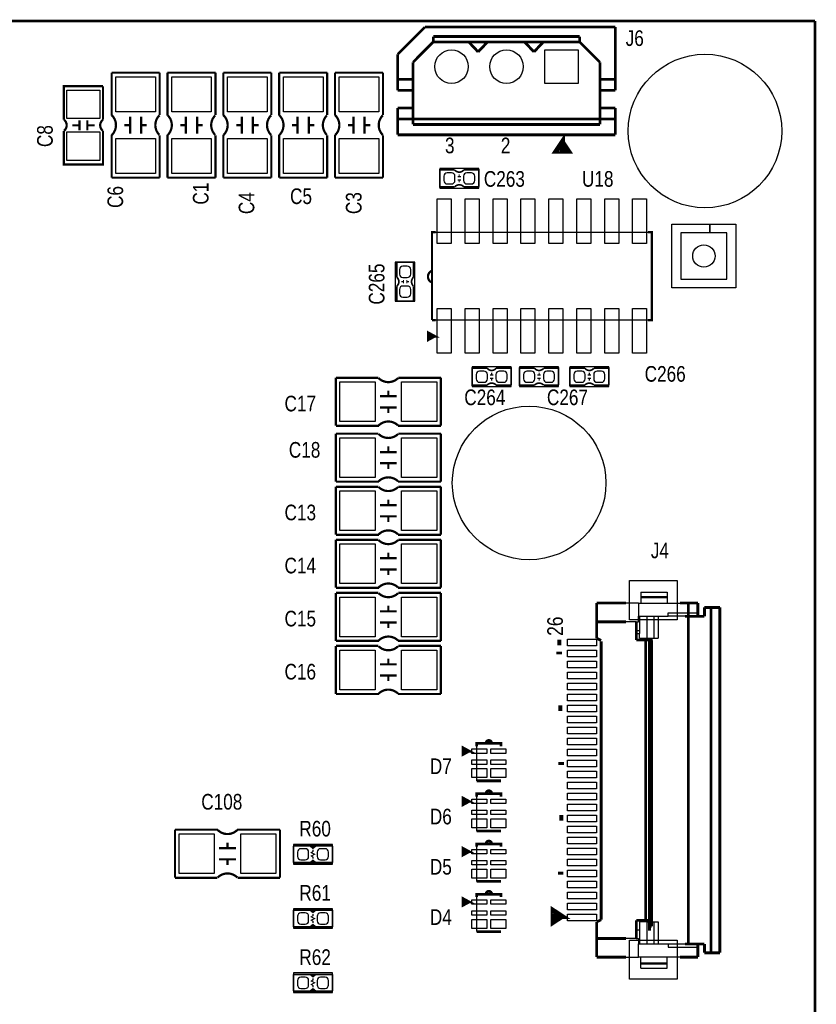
# Model space of a CAD drawing. Extents: x 0 to 180, y 0 to 69.
# Tile 7 of 8: x 61 to 97, y 24 to 69. Entities that reach past the tile are written whole.
import ezdxf
from ezdxf.enums import TextEntityAlignment as Align

# ---------------------------------------------------------------- set-up
doc = ezdxf.new("R2010")
doc.units = 0
for name, color, linetype in [('BG_OUTLINE', 254, 'CONTINUOUS'), ('PG_SILKSCREEN_TOP', 92, 'CONTINUOUS'), ('PIN_TOP', 150, 'CONTINUOUS'), ('RD_SILKSCREEN_TOP', 20, 'CONTINUOUS')]:
    doc.layers.add(name, color=color, linetype=linetype)

msp = doc.modelspace()

# ---------------------------------------------------------------- linework, layer by layer
at = {"layer": 'BG_OUTLINE', "const_width": 0.127}
for points in [[(96.999806, 69.000116), (0, 69.000116)], [(96.999806, 0), (96.999806, 69.000116)]]:
    msp.add_lwpolyline(points, dxfattribs=at)
at = {"layer": 'PG_SILKSCREEN_TOP'}
for points, const_width in [([(79.261208, 68.729098), (78.020926, 67.48907)], 0.127), ([(79.261208, 68.729098), (85.421216, 68.729098)], 0.127), ([(81.761076, 68.729098), (87.921084, 68.729098)], 0.127), ([(87.921084, 65.848992), (87.921084, 68.729098)], 0.127), ([(78.721204, 67.12839), (79.6417, 68.04914)], 0.127), ([(79.6417, 68.299076), (83.800188, 68.299076)], 0.127), ([(79.6417, 68.04914), (79.6417, 68.299076)], 0.127), ([(79.6417, 68.04914), (83.800188, 68.04914)], 0.127), ([(81.681066, 67.599052), (81.256124, 68.04914)], 0.127), ([(82.106008, 68.04914), (81.681066, 67.599052)], 0.127), ([(82.141822, 68.299076), (86.30031, 68.299076)], 0.127), ([(82.141822, 68.04914), (86.30031, 68.04914)], 0.127), ([(84.221066, 67.599052), (83.796124, 68.04914)], 0.127), ([(84.646008, 68.04914), (84.221066, 67.599052)], 0.127), ([(86.30031, 68.299076), (86.30031, 68.04914)], 0.127), ([(86.30031, 68.04914), (87.22106, 67.12839)], 0.127), ([(78.020926, 65.848992), (78.020926, 67.48907)], 0.127), ([(78.721204, 64.299084), (78.721204, 67.12839)], 0.127), ([(87.22106, 67.12839), (87.22106, 64.299084)], 0.127), ([(65.0113, 66.655696), (65.0113, 64.699896)], 0.1016), ([(65.0113, 66.655696), (67.1957, 66.655696)], 0.1016), ([(67.1957, 64.725296), (67.1957, 66.655696)], 0.1016), ([(67.5513, 66.655696), (67.5513, 64.699896)], 0.1016), ([(67.5513, 66.655696), (69.7357, 66.655696)], 0.1016), ([(69.7357, 64.725296), (69.7357, 66.655696)], 0.1016), ([(70.0913, 66.655696), (70.0913, 64.699896)], 0.1016), ([(70.0913, 66.655696), (72.2757, 66.655696)], 0.1016), ([(72.2757, 64.725296), (72.2757, 66.655696)], 0.1016), ([(72.6313, 66.655696), (72.6313, 64.699896)], 0.1016), ([(72.6313, 66.655696), (74.8157, 66.655696)], 0.1016), ([(74.8157, 64.725296), (74.8157, 66.655696)], 0.1016), ([(75.1713, 66.655696), (75.1713, 64.699896)], 0.1016), ([(75.1713, 66.655696), (77.3557, 66.655696)], 0.1016), ([(77.3557, 64.725296), (77.3557, 66.655696)], 0.1016), ([(78.020926, 66.348864), (78.721204, 66.348864)], 0.127), ([(87.22106, 66.348864), (87.921084, 66.348864)], 0.127), ([(64.6176, 66.04), (62.8396, 66.04), (62.8396, 64.516)], 0.1016), ([(64.6176, 64.516), (64.6176, 66.04)], 0.1016), ([(78.020926, 65.848992), (78.721204, 65.848992)], 0.127), ([(87.921084, 65.848992), (87.22106, 65.848992)], 0.127), ([(78.721204, 65.049146), (78.020926, 65.049146)], 0.127), ([(78.020926, 65.049146), (78.020926, 63.829184)], 0.127), ([(87.22106, 65.049146), (87.921084, 65.049146)], 0.127), ([(87.921084, 63.829184), (87.921084, 65.049146)], 0.127), ([(63.5508, 64.0334), (63.5508, 64.4906)], 0.1016), ([(63.9064, 64.0334), (63.9064, 64.4906)], 0.1016), ([(65.8495, 63.887096), (65.8495, 64.649096)], 0.1016), ([(66.3575, 63.887096), (66.3575, 64.649096)], 0.1016), ([(68.3895, 63.887096), (68.3895, 64.649096)], 0.1016), ([(68.8975, 63.887096), (68.8975, 64.649096)], 0.1016), ([(70.9295, 63.887096), (70.9295, 64.649096)], 0.1016), ([(71.4375, 63.887096), (71.4375, 64.649096)], 0.1016), ([(73.4695, 63.887096), (73.4695, 64.649096)], 0.1016), ([(73.9775, 63.887096), (73.9775, 64.649096)], 0.1016), ([(76.0095, 63.887096), (76.0095, 64.649096)], 0.1016), ([(76.5175, 63.887096), (76.5175, 64.649096)], 0.1016), ([(85.421216, 64.54902), (78.020926, 64.54902)], 0.127), ([(87.921084, 64.54902), (80.521048, 64.54902)], 0.127), ([(63.5508, 64.262), (63.2206, 64.262)], 0.1016), ([(63.9064, 64.262), (64.2366, 64.262)], 0.1016), ([(65.5955, 64.268096), (65.8495, 64.268096)], 0.1016), ([(66.3575, 64.268096), (66.6115, 64.268096)], 0.1016), ([(68.1355, 64.268096), (68.3895, 64.268096)], 0.1016), ([(68.8975, 64.268096), (69.1515, 64.268096)], 0.1016), ([(70.6755, 64.268096), (70.9295, 64.268096)], 0.1016), ([(71.4375, 64.268096), (71.6915, 64.268096)], 0.1016), ([(73.2155, 64.268096), (73.4695, 64.268096)], 0.1016), ([(73.9775, 64.268096), (74.2315, 64.268096)], 0.1016), ([(75.7555, 64.268096), (76.0095, 64.268096)], 0.1016), ([(76.5175, 64.268096), (76.7715, 64.268096)], 0.1016), ([(84.721192, 64.299084), (78.721204, 64.299084)], 0.127), ([(87.22106, 64.299084), (81.221072, 64.299084)], 0.127), ([(65.0113, 63.836296), (65.0113, 61.880496)], 0.1016), ([(67.1957, 61.880496), (67.1957, 63.810896)], 0.1016), ([(67.5513, 63.836296), (67.5513, 61.880496)], 0.1016), ([(69.7357, 61.880496), (69.7357, 63.810896)], 0.1016), ([(70.0913, 63.836296), (70.0913, 61.880496)], 0.1016), ([(72.2757, 61.880496), (72.2757, 63.810896)], 0.1016), ([(72.6313, 63.836296), (72.6313, 61.880496)], 0.1016), ([(74.8157, 61.880496), (74.8157, 63.810896)], 0.1016), ([(75.1713, 63.836296), (75.1713, 61.880496)], 0.1016), ([(77.3557, 61.880496), (77.3557, 63.810896)], 0.1016), ([(85.421216, 63.829184), (78.020926, 63.829184)], 0.127), ([(87.921084, 63.829184), (80.521048, 63.829184)], 0.127), ([(85.5091, 63.484252), (85.7631, 63.103252), (85.2551, 63.103252), (85.5091, 63.484252), (85.5091, 63.103252)], 0.254), ([(80.6196, 61.468), (79.9338, 61.468), (79.9338, 62.23), (80.6196, 62.23)], 0.0762), ([(81.7118, 61.468), (81.7118, 62.23), (81.026, 62.23)], 0.0762), ([(65.0113, 61.880496), (67.1957, 61.880496)], 0.1016), ([(67.5513, 61.880496), (69.7357, 61.880496)], 0.1016), ([(70.0913, 61.880496), (72.2757, 61.880496)], 0.1016), ([(72.6313, 61.880496), (74.8157, 61.880496)], 0.1016), ([(75.1713, 61.880496), (77.3557, 61.880496)], 0.1016), ([(80.7466, 61.9252), (80.899, 61.9252)], 0.0508), ([(80.7466, 61.7728), (80.899, 61.7728)], 0.0508), ([(80.8228, 62.0268), (80.8228, 61.9252)], 0.0508), ([(80.8228, 61.7728), (80.8228, 61.6712)], 0.0508), ([(81.7118, 61.468), (81.026, 61.468)], 0.0762), ([(79.756, 59.403996), (79.58201, 59.403996), (79.58201, 55.404004)], 0.1016), ([(89.408, 59.403996), (89.58199, 59.403996), (89.58199, 55.404004), (89.408, 55.404004)], 0.1016), ([(78.74, 58.039), (77.978, 58.039), (77.978, 57.3532)], 0.0762), ([(78.74, 58.039), (78.74, 57.3532)], 0.0762), ([(78.74, 56.9468), (78.74, 56.261), (77.978, 56.261), (77.978, 56.9468)], 0.0762), ([(78.1812, 57.15), (78.2828, 57.15)], 0.0508), ([(78.2828, 57.0738), (78.2828, 57.2262)], 0.0508), ([(78.4352, 57.0738), (78.4352, 57.2262)], 0.0508), ([(78.4352, 57.15), (78.5368, 57.15)], 0.0508), ([(79.58201, 55.404004), (79.756, 55.404004)], 0.1016), ([(79.70012, 54.668674), (79.42072, 54.516274), (79.42072, 54.821074), (79.70012, 54.668674), (79.44612, 54.668674)], 0.127), ([(75.2094, 50.5968), (75.2094, 52.7812)], 0.1016), ([(77.1398, 52.7812), (75.2094, 52.7812)], 0.1016), ([(79.9846, 52.7812), (78.0542, 52.7812)], 0.1016), ([(79.9846, 50.5968), (79.9846, 52.7812)], 0.1016), ([(82.0928, 52.451), (81.407, 52.451), (81.407, 53.213), (82.0928, 53.213)], 0.0762), ([(82.2198, 52.9082), (82.3722, 52.9082)], 0.0508), ([(82.296, 53.0098), (82.296, 52.9082)], 0.0508), ([(83.185, 52.451), (83.185, 53.213), (82.4992, 53.213)], 0.0762), ([(84.2518, 52.451), (83.566, 52.451), (83.566, 53.213), (84.2518, 53.213)], 0.0762), ([(84.3788, 52.9082), (84.5312, 52.9082)], 0.0508), ([(84.455, 53.0098), (84.455, 52.9082)], 0.0508), ([(85.344, 52.451), (85.344, 53.213), (84.6582, 53.213)], 0.0762), ([(86.5378, 52.451), (85.852, 52.451), (85.852, 53.213), (86.5378, 53.213)], 0.0762), ([(86.6648, 52.9082), (86.8172, 52.9082)], 0.0508), ([(86.741, 53.0098), (86.741, 52.9082)], 0.0508), ([(87.63, 52.451), (87.63, 53.213), (86.9442, 53.213)], 0.0762), ([(82.2198, 52.7558), (82.3722, 52.7558)], 0.0508), ([(82.296, 52.7558), (82.296, 52.6542)], 0.0508), ([(83.185, 52.451), (82.4992, 52.451)], 0.0762), ([(84.3788, 52.7558), (84.5312, 52.7558)], 0.0508), ([(84.455, 52.7558), (84.455, 52.6542)], 0.0508), ([(85.344, 52.451), (84.6582, 52.451)], 0.0762), ([(86.6648, 52.7558), (86.8172, 52.7558)], 0.0508), ([(86.741, 52.7558), (86.741, 52.6542)], 0.0508), ([(87.63, 52.451), (86.9442, 52.451)], 0.0762), ([(77.978, 51.943), (77.216, 51.943)], 0.1016), ([(77.597, 51.943), (77.597, 52.197)], 0.1016), ([(77.978, 51.435), (77.216, 51.435)], 0.1016), ([(77.597, 51.181), (77.597, 51.435)], 0.1016), ([(75.2094, 50.5968), (77.1652, 50.5968)], 0.1016), ([(78.0288, 50.5968), (79.9846, 50.5968)], 0.1016), ([(75.2094, 48.0568), (75.2094, 50.2412)], 0.1016), ([(77.1398, 50.2412), (75.2094, 50.2412)], 0.1016), ([(79.9846, 50.2412), (78.0542, 50.2412)], 0.1016), ([(79.9846, 48.0568), (79.9846, 50.2412)], 0.1016), ([(77.597, 49.403), (77.597, 49.657)], 0.1016), ([(77.978, 49.403), (77.216, 49.403)], 0.1016), ([(77.978, 48.895), (77.216, 48.895)], 0.1016), ([(77.597, 48.641), (77.597, 48.895)], 0.1016), ([(75.2094, 48.0568), (77.1652, 48.0568)], 0.1016), ([(78.0288, 48.0568), (79.9846, 48.0568)], 0.1016), ([(75.2094, 45.6438), (75.2094, 47.8282)], 0.1016), ([(77.1398, 47.8282), (75.2094, 47.8282)], 0.1016), ([(79.9846, 47.8282), (78.0542, 47.8282)], 0.1016), ([(79.9846, 45.6438), (79.9846, 47.8282)], 0.1016), ([(77.978, 46.99), (77.216, 46.99)], 0.1016), ([(77.597, 46.99), (77.597, 47.244)], 0.1016), ([(77.978, 46.482), (77.216, 46.482)], 0.1016), ([(77.597, 46.228), (77.597, 46.482)], 0.1016), ([(75.2094, 45.6438), (77.1652, 45.6438)], 0.1016), ([(78.0288, 45.6438), (79.9846, 45.6438)], 0.1016), ([(75.2094, 43.2308), (75.2094, 45.4152)], 0.1016), ([(77.1398, 45.4152), (75.2094, 45.4152)], 0.1016), ([(79.9846, 45.4152), (78.0542, 45.4152)], 0.1016), ([(79.9846, 43.2308), (79.9846, 45.4152)], 0.1016), ([(77.597, 44.577), (77.597, 44.831)], 0.1016), ([(77.978, 44.577), (77.216, 44.577)], 0.1016), ([(77.978, 44.069), (77.216, 44.069)], 0.1016), ([(77.597, 43.815), (77.597, 44.069)], 0.1016), ([(75.2094, 43.2308), (77.1652, 43.2308)], 0.1016), ([(75.2094, 40.8178), (75.2094, 43.0022)], 0.1016), ([(77.1398, 43.0022), (75.2094, 43.0022)], 0.1016), ([(78.0288, 43.2308), (79.9846, 43.2308)], 0.1016), ([(79.9846, 43.0022), (78.0542, 43.0022)], 0.1016), ([(79.9846, 40.8178), (79.9846, 43.0022)], 0.1016), ([(87.076788, 41.686988), (87.076788, 42.536872)], 0.127), ([(88.409018, 42.536872), (87.076788, 42.536872)], 0.127), ([(90.858086, 42.536872), (91.246706, 42.536872)], 0.127), ([(90.858086, 42.536872), (91.676728, 42.536872)], 0.127), ([(91.246706, 42.536872), (91.246706, 27.036776)], 0.127), ([(91.676728, 42.086784), (91.676728, 42.536872)], 0.127), ([(77.978, 42.164), (77.216, 42.164)], 0.1016), ([(77.597, 42.164), (77.597, 42.418)], 0.1016), ([(91.676728, 42.086784), (91.676728, 41.937178)], 0.127), ([(91.976702, 42.336974), (92.27693, 42.336974)], 0.127), ([(91.976702, 41.937178), (91.976702, 42.336974)], 0.127), ([(92.27693, 42.336974), (92.27693, 26.636472)], 0.127), ([(92.27693, 42.336974), (92.676726, 42.336974)], 0.127), ([(92.676726, 42.336974), (92.676726, 26.636472)], 0.127), ([(77.978, 41.656), (77.216, 41.656)], 0.1016), ([(77.597, 41.402), (77.597, 41.656)], 0.1016), ([(87.076788, 40.93718), (87.076788, 41.686988)], 0.127), ([(87.076788, 41.686988), (88.409018, 41.686988)], 0.127), ([(88.876886, 41.686988), (88.876886, 40.861996)], 0.127), ([(91.246706, 41.937178), (91.091004, 41.937178)], 0.127), ([(91.246706, 41.937178), (91.976702, 41.937178)], 0.127), ([(75.2094, 40.8178), (77.1652, 40.8178)], 0.1016), ([(78.0288, 40.8178), (79.9846, 40.8178)], 0.1016), ([(85.276944, 40.74795), (85.466936, 40.74795)], 0.249936), ([(87.076788, 40.93718), (87.27186, 40.83685)], 0.127), ([(87.27186, 40.83685), (87.276686, 40.83685)], 0.127), ([(87.276686, 40.800274), (87.276686, 28.13939)], 0.127), ([(89.303606, 40.861996), (88.876886, 40.861996)], 0.127), ([(89.303606, 28.11145), (89.298018, 40.861996)], 0.127), ([(89.303606, 40.861996), (89.476834, 40.861996)], 0.127), ([(89.476834, 40.83685), (89.476834, 40.861996)], 0.127), ([(89.476834, 40.83685), (89.549986, 40.83685)], 0.127), ([(89.476834, 40.834056), (89.476834, 40.83685)], 0.127), ([(89.476834, 40.639492), (89.476834, 40.834056)], 0.127), ([(89.549986, 40.83685), (89.57691, 40.83685)], 0.127), ([(89.549986, 40.83685), (89.549986, 40.636444)], 0.127), ([(89.57691, 40.83685), (89.57691, 40.636444)], 0.127), ([(75.2094, 38.4048), (75.2094, 40.5892)], 0.1016), ([(77.1398, 40.5892), (75.2094, 40.5892)], 0.1016), ([(79.9846, 40.5892), (78.0542, 40.5892)], 0.1016), ([(79.9846, 38.4048), (79.9846, 40.5892)], 0.1016), ([(85.488526, 40.264588), (85.238336, 40.264588)], 0.130048), ([(89.476834, 40.334184), (89.476834, 40.639492)], 0.127), ([(89.476834, 40.636444), (89.549986, 40.636444)], 0.127), ([(89.476834, 40.336978), (89.549986, 40.336978)], 0.127), ([(89.476834, 40.139366), (89.476834, 40.334184)], 0.127), ([(89.549986, 40.636444), (89.57691, 40.636444)], 0.127), ([(89.549986, 40.336978), (89.57691, 40.336978)], 0.127), ([(89.549986, 40.13708), (89.549986, 40.336978)], 0.127), ([(89.57691, 40.636444), (89.57691, 40.336978)], 0.127), ([(89.57691, 40.336978), (89.57691, 40.13708)], 0.127), ([(77.597, 39.751), (77.597, 40.005)], 0.1016), ([(89.476834, 39.834058), (89.476834, 40.139366)], 0.127), ([(89.476834, 40.13708), (89.549986, 40.13708)], 0.127), ([(89.549986, 39.836852), (89.476834, 39.836852)], 0.127), ([(89.476834, 39.639494), (89.476834, 39.834058)], 0.127), ([(89.57691, 40.13708), (89.549986, 40.13708)], 0.127), ([(89.549986, 39.836852), (89.57691, 39.836852)], 0.127), ([(89.549986, 39.636446), (89.549986, 39.836852)], 0.127), ([(89.57691, 40.13708), (89.57691, 39.836852)], 0.127), ([(89.57691, 39.836852), (89.57691, 39.636446)], 0.127), ([(77.978, 39.751), (77.216, 39.751)], 0.1016), ([(89.476834, 39.334186), (89.476834, 39.639494)], 0.127), ([(89.549986, 39.636446), (89.476834, 39.636446)], 0.127), ([(89.549986, 39.33698), (89.476834, 39.33698)], 0.127), ([(89.476834, 39.139368), (89.476834, 39.334186)], 0.127), ([(89.57691, 39.636446), (89.549986, 39.636446)], 0.127), ([(89.549986, 39.33698), (89.57691, 39.33698)], 0.127), ([(89.549986, 39.137082), (89.549986, 39.33698)], 0.127), ([(89.57691, 39.636446), (89.57691, 39.33698)], 0.127), ([(89.57691, 39.33698), (89.57691, 39.137082)], 0.127), ([(77.978, 39.243), (77.216, 39.243)], 0.1016), ([(77.597, 38.989), (77.597, 39.243)], 0.1016), ([(89.476834, 38.834568), (89.476834, 39.139368)], 0.127), ([(89.476834, 39.137082), (89.549986, 39.137082)], 0.127), ([(89.57691, 39.137082), (89.549986, 39.137082)], 0.127), ([(89.57691, 39.137082), (89.57691, 38.836854)], 0.127), ([(89.549986, 38.836854), (89.476834, 38.836854)], 0.127), ([(89.476834, 38.639496), (89.476834, 38.834568)], 0.127), ([(89.476834, 38.334188), (89.476834, 38.639496)], 0.127), ([(89.476834, 38.636448), (89.549986, 38.636448)], 0.127), ([(89.549986, 38.836854), (89.57691, 38.836854)], 0.127), ([(89.549986, 38.636448), (89.549986, 38.836854)], 0.127), ([(89.57691, 38.636448), (89.549986, 38.636448)], 0.127), ([(89.57691, 38.836854), (89.57691, 38.636448)], 0.127), ([(89.57691, 38.636448), (89.57691, 38.336982)], 0.127), ([(75.2094, 38.4048), (77.1652, 38.4048)], 0.1016), ([(78.0288, 38.4048), (79.9846, 38.4048)], 0.1016), ([(89.549986, 38.336982), (89.476834, 38.336982)], 0.127), ([(89.476834, 38.13937), (89.476834, 38.334188)], 0.127), ([(89.476834, 37.83457), (89.476834, 38.13937)], 0.127), ([(89.476834, 38.137084), (89.549986, 38.137084)], 0.127), ([(89.549986, 38.336982), (89.57691, 38.336982)], 0.127), ([(89.549986, 38.137084), (89.549986, 38.336982)], 0.127), ([(89.57691, 38.137084), (89.549986, 38.137084)], 0.127), ([(89.57691, 38.336982), (89.57691, 38.137084)], 0.127), ([(89.57691, 38.137084), (89.57691, 37.836856)], 0.127), ([(85.327744, 37.755322), (85.517736, 37.755322)], 0.249936), ([(89.476834, 37.836856), (89.549986, 37.836856)], 0.127), ([(89.476834, 37.639244), (89.476834, 37.83457)], 0.127), ([(89.476834, 37.33419), (89.476834, 37.639244)], 0.127), ([(89.476834, 37.33419), (89.476834, 37.639244)], 0.127), ([(89.476834, 37.63645), (89.549986, 37.63645)], 0.127), ([(89.476834, 37.63645), (89.549986, 37.63645)], 0.127), ([(89.549986, 37.836856), (89.57691, 37.836856)], 0.127), ([(89.549986, 37.63645), (89.549986, 37.836856)], 0.127), ([(89.549986, 37.63645), (89.549986, 37.836856)], 0.127), ([(89.57691, 37.63645), (89.549986, 37.63645)], 0.127), ([(89.57691, 37.63645), (89.549986, 37.63645)], 0.127), ([(89.57691, 37.836856), (89.57691, 37.63645)], 0.127), ([(89.57691, 37.836856), (89.57691, 37.63645)], 0.127), ([(89.57691, 37.63645), (89.57691, 37.336984)], 0.127), ([(89.57691, 37.63645), (89.57691, 37.336984)], 0.127), ([(89.549986, 37.336984), (89.476834, 37.336984)], 0.127), ([(89.549986, 37.336984), (89.476834, 37.336984)], 0.127), ([(89.476834, 28.13939), (89.476834, 37.33419)], 0.127), ([(89.549986, 37.336984), (89.57691, 37.336984)], 0.127), ([(89.57691, 37.336984), (89.549986, 37.336984)], 0.127), ([(89.549986, 28.13685), (89.549986, 37.336984)], 0.127), ([(89.57691, 37.336984), (89.57691, 28.13685)], 0.127), ([(81.268824, 35.806126), (80.989424, 35.653726), (80.989424, 35.958526), (81.268824, 35.806126), (81.014824, 35.806126)], 0.127), ([(81.61909, 36.02609), (81.61909, 36.155884), (82.71891, 36.155884), (82.71891, 36.02609)], 0.127), ([(85.58276, 35.247072), (85.33257, 35.247072)], 0.130048), ([(81.268824, 33.520126), (80.989424, 33.367726), (80.989424, 33.672526), (81.268824, 33.520126), (81.014824, 33.520126)], 0.127), ([(81.61909, 33.74009), (81.61909, 33.869884), (82.71891, 33.869884), (82.71891, 33.74009)], 0.127), ([(85.373972, 32.775144), (85.563964, 32.775144)], 0.249936), ([(67.8942, 32.2326), (67.8942, 30.0482)], 0.1016), ([(69.85, 32.2326), (67.8942, 32.2326)], 0.1016), ([(72.6694, 32.2326), (70.7136, 32.2326)], 0.1016), ([(72.6694, 32.2326), (72.6694, 30.0482)], 0.1016), ([(69.9008, 31.3944), (70.6628, 31.3944)], 0.1016), ([(70.2818, 31.6484), (70.2818, 31.3944)], 0.1016), ([(75.057, 31.496), (74.295, 31.496), (74.168, 31.3944), (74.041, 31.496), (73.279, 31.496)], 0.0762), ([(73.279, 31.496), (73.279, 30.734)], 0.0762), ([(74.295, 31.496), (74.041, 31.496)], 0.0762), ([(74.168, 31.3182), (74.168, 31.242), (74.0918, 31.1912), (74.2442, 31.115), (74.0918, 31.0388), (74.168, 30.988), (74.168, 30.9118)], 0.0508), ([(74.1934, 31.4706), (74.1172, 31.4706)], 0.0762), ([(75.057, 30.734), (75.057, 31.496)], 0.0762), ([(81.268824, 31.234126), (80.989424, 31.081726), (80.989424, 31.386526), (81.268824, 31.234126), (81.014824, 31.234126)], 0.127), ([(81.61909, 31.45409), (81.61909, 31.583884), (82.71891, 31.583884), (82.71891, 31.45409)], 0.127), ([(69.9008, 30.8864), (70.6628, 30.8864)], 0.1016), ([(70.2818, 30.8864), (70.2818, 30.6324)], 0.1016), ([(73.279, 30.734), (74.041, 30.734), (74.168, 30.8356), (74.295, 30.734), (75.057, 30.734)], 0.0762), ([(74.295, 30.734), (74.041, 30.734)], 0.0762), ([(74.1934, 30.7848), (74.1172, 30.7848)], 0.0762), ([(67.8942, 30.0482), (69.8246, 30.0482)], 0.1016), ([(70.739, 30.0482), (72.6694, 30.0482)], 0.1016), ([(85.558122, 30.257242), (85.307932, 30.257242)], 0.130048), ([(81.268824, 28.948126), (80.989424, 28.795726), (80.989424, 29.100526), (81.268824, 28.948126), (81.014824, 28.948126)], 0.127), ([(81.61909, 29.16809), (81.61909, 29.297884), (82.71891, 29.297884), (82.71891, 29.16809)], 0.127), ([(85.478366, 28.29179), (85.098128, 28.041854), (85.098128, 28.54198), (85.478366, 28.29179), (85.098128, 28.29179)], 0.249936), ([(75.057, 28.575), (74.295, 28.575), (74.168, 28.4734), (74.041, 28.575), (73.279, 28.575)], 0.0762), ([(73.279, 28.575), (73.279, 27.813)], 0.0762), ([(74.295, 28.575), (74.041, 28.575)], 0.0762), ([(74.168, 28.3972), (74.168, 28.321), (74.0918, 28.2702), (74.2442, 28.194), (74.0918, 28.1178), (74.168, 28.067), (74.168, 27.9908)], 0.0508), ([(74.1934, 28.5496), (74.1172, 28.5496)], 0.0762), ([(75.057, 27.813), (75.057, 28.575)], 0.0762), ([(89.476834, 28.333954), (89.476834, 28.11145)], 0.127), ([(89.549986, 28.13685), (89.549986, 28.336748)], 0.127), ([(89.57691, 28.336748), (89.57691, 28.13685)], 0.127), ([(73.279, 27.813), (74.041, 27.813), (74.168, 27.9146), (74.295, 27.813), (75.057, 27.813)], 0.0762), ([(74.295, 27.813), (74.041, 27.813)], 0.0762), ([(74.1934, 27.8638), (74.1172, 27.8638)], 0.0762), ([(87.076788, 28.036774), (87.276686, 28.13939)], 0.127), ([(87.076788, 27.286458), (87.076788, 28.036774)], 0.127), ([(88.876886, 28.11145), (88.876886, 27.286458)], 0.127), ([(88.876886, 28.11145), (89.303606, 28.11145)], 0.127), ([(89.303606, 28.11145), (89.476834, 28.11145)], 0.127), ([(89.476834, 27.83459), (89.476834, 28.13939)], 0.127), ([(89.476834, 28.13685), (89.549986, 28.13685)], 0.127), ([(89.549986, 28.13685), (89.476834, 28.13685)], 0.127), ([(89.549986, 27.836876), (89.476834, 27.836876)], 0.127), ([(89.476834, 27.639264), (89.476834, 27.83459)], 0.127), ([(89.57691, 28.13685), (89.549986, 28.13685)], 0.127), ([(89.57691, 28.13685), (89.549986, 28.13685)], 0.127), ([(89.549986, 27.836876), (89.57691, 27.836876)], 0.127), ([(89.57691, 28.13685), (89.57691, 27.836876)], 0.127), ([(87.076788, 26.437082), (87.076788, 27.286458)], 0.127), ([(88.409018, 27.286458), (87.076788, 27.286458)], 0.127), ([(91.091004, 27.036776), (91.246706, 27.036776)], 0.127), ([(91.246706, 27.036776), (91.976702, 27.036776)], 0.127), ([(91.676728, 26.886662), (91.676728, 27.036776)], 0.127), ([(91.676728, 26.886662), (91.676728, 26.437082)], 0.127), ([(91.976702, 27.036776), (91.976702, 26.636472)], 0.127), ([(88.409018, 26.437082), (87.076788, 26.437082)], 0.127), ([(91.676728, 26.437082), (90.858086, 26.437082)], 0.127), ([(91.976702, 26.636472), (92.27693, 26.636472)], 0.127), ([(92.27693, 26.636472), (92.676726, 26.636472)], 0.127), ([(75.057, 25.654), (74.295, 25.654), (74.168, 25.5524), (74.041, 25.654), (73.279, 25.654)], 0.0762), ([(73.279, 25.654), (73.279, 24.892)], 0.0762), ([(74.295, 25.654), (74.041, 25.654)], 0.0762), ([(74.1934, 25.6286), (74.1172, 25.6286)], 0.0762), ([(75.057, 24.892), (75.057, 25.654)], 0.0762), ([(74.168, 25.4762), (74.168, 25.4), (74.0918, 25.3492), (74.2442, 25.273), (74.0918, 25.1968), (74.168, 25.146), (74.168, 25.0698)], 0.0508), ([(73.279, 24.892), (74.041, 24.892), (74.168, 24.9936), (74.295, 24.892), (75.057, 24.892)], 0.0762), ([(74.295, 24.892), (74.041, 24.892)], 0.0762), ([(74.1934, 24.9428), (74.1172, 24.9428)], 0.0762)]:
    msp.add_lwpolyline(points, dxfattribs=dict(at, const_width=const_width))
for points, const_width in [([(62.8396, 64.516, -0.5), (62.8396, 64.008), (62.8396, 62.484), (64.6176, 62.484), (64.6176, 64.008)], 0.1016), ([(64.6176, 64.516, 0.5), (64.6176, 64.008)], 0.1016), ([(65.024, 63.823596, 0.414028), (65.024, 64.712596)], 0.1016), ([(67.183, 64.712596, 0.413378), (67.183, 63.823596)], 0.1016), ([(67.564, 63.823596, 0.414028), (67.564, 64.712596)], 0.1016), ([(69.723, 64.712596, 0.413378), (69.723, 63.823596)], 0.1016), ([(70.104, 63.823596, 0.414028), (70.104, 64.712596)], 0.1016), ([(72.263, 64.712596, 0.413378), (72.263, 63.823596)], 0.1016), ([(72.644, 63.823596, 0.414028), (72.644, 64.712596)], 0.1016), ([(74.803, 64.712596, 0.413378), (74.803, 63.823596)], 0.1016), ([(75.184, 63.823596, 0.414028), (75.184, 64.712596)], 0.1016), ([(77.343, 64.712596, 0.413378), (77.343, 63.823596)], 0.1016), ([(80.6196, 62.23, 0.480625), (81.026, 62.23)], 0.0762), ([(80.6196, 61.468, -0.428966), (81.026, 61.468)], 0.0762), ([(77.978, 56.9468, 0.480625), (77.978, 57.3532)], 0.0762), ([(78.74, 56.9468, -0.428966), (78.74, 57.3532)], 0.0762), ([(79.551276, 57.635648, 0.600151), (79.551276, 57.127648)], 0.1016), ([(82.0928, 53.213, 0.480625), (82.4992, 53.213)], 0.0762), ([(84.2518, 53.213, 0.480625), (84.6582, 53.213)], 0.0762), ([(86.5378, 53.213, 0.480625), (86.9442, 53.213)], 0.0762), ([(77.1525, 52.7685, 0.413378), (78.0415, 52.7685)], 0.1016), ([(82.0928, 52.451, -0.428966), (82.4992, 52.451)], 0.0762), ([(84.2518, 52.451, -0.428966), (84.6582, 52.451)], 0.0762), ([(86.5378, 52.451, -0.428966), (86.9442, 52.451)], 0.0762), ([(78.0415, 50.6095, 0.414028), (77.1525, 50.6095)], 0.1016), ([(77.1525, 50.2285, 0.413378), (78.0415, 50.2285)], 0.1016), ([(78.0415, 48.0695, 0.414028), (77.1525, 48.0695)], 0.1016), ([(77.1525, 47.8155, 0.413378), (78.0415, 47.8155)], 0.1016), ([(78.0415, 45.6565, 0.414028), (77.1525, 45.6565)], 0.1016), ([(77.1525, 45.4025, 0.413378), (78.0415, 45.4025)], 0.1016), ([(78.0415, 43.2435, 0.414028), (77.1525, 43.2435)], 0.1016), ([(77.1525, 42.9895, 0.413378), (78.0415, 42.9895)], 0.1016), ([(78.0415, 40.8305, 0.414028), (77.1525, 40.8305)], 0.1016), ([(77.1525, 40.5765, 0.413378), (78.0415, 40.5765)], 0.1016), ([(78.0415, 38.4175, 0.414028), (77.1525, 38.4175)], 0.1016), ([(82.296, 36.162488, 1.000094), (82.042, 36.162488)], 0.127), ([(82.296, 33.876488, 1.000094), (82.042, 33.876488)], 0.127), ([(69.8373, 32.2199, 0.414028), (70.7263, 32.2199)], 0.1016), ([(82.296, 31.590488, 1.000094), (82.042, 31.590488)], 0.127), ([(70.7263, 30.0609, 0.413378), (69.8373, 30.0609)], 0.1016), ([(82.296, 29.304488, 1.000094), (82.042, 29.304488)], 0.127)]:
    msp.add_lwpolyline(points, format="xyb", dxfattribs=dict(at, const_width=const_width))
for points in [[(81.7118, 62.2935), (79.9338, 62.2935)], [(79.9338, 62.2935), (79.9338, 61.4045)], [(81.7118, 61.4045), (81.7118, 62.2935)], [(79.9338, 61.4045), (81.7118, 61.4045)], [(79.756, 59.403996), (89.408, 59.403996)], [(77.9145, 58.039), (77.9145, 56.261)], [(78.8035, 58.039), (77.9145, 58.039)], [(78.8035, 56.261), (78.8035, 58.039)], [(77.9145, 56.261), (78.8035, 56.261)], [(89.408, 55.404004), (79.756, 55.404004)], [(83.185, 53.2765), (81.407, 53.2765)], [(81.407, 53.2765), (81.407, 52.3875)], [(83.185, 52.3875), (83.185, 53.2765)], [(85.344, 53.2765), (83.566, 53.2765)], [(83.566, 53.2765), (83.566, 52.3875)], [(85.344, 52.3875), (85.344, 53.2765)], [(87.63, 53.2765), (85.852, 53.2765)], [(85.852, 53.2765), (85.852, 52.3875)], [(87.63, 52.3875), (87.63, 53.2765)], [(81.407, 52.3875), (83.185, 52.3875)], [(83.566, 52.3875), (85.344, 52.3875)], [(85.852, 52.3875), (87.63, 52.3875)], [(89.076784, 43.036744), (89.076784, 42.836846)], [(89.076784, 43.036744), (90.27668, 43.036744)], [(90.27668, 43.036744), (90.27668, 42.836846)], [(88.976708, 42.536872), (88.409018, 42.536872)], [(88.976708, 42.536872), (88.976708, 41.937178)], [(88.976708, 42.536872), (90.858086, 42.536872)], [(89.076784, 42.836846), (89.076784, 42.786554)], [(89.076784, 42.836846), (90.27668, 42.836846)], [(89.076784, 42.786554), (89.076784, 42.536872)], [(89.076784, 42.786554), (90.27668, 42.786554)], [(90.27668, 42.836846), (90.27668, 42.786554)], [(90.27668, 42.786554), (90.27668, 42.536872)], [(90.326718, 41.937178), (90.326718, 42.086784)], [(90.326718, 42.086784), (91.676728, 42.086784)], [(88.876886, 41.686988), (88.409018, 41.686988)], [(88.876886, 41.686988), (88.976708, 41.686988)], [(88.976708, 41.686988), (88.976708, 41.937178)], [(88.976708, 41.937178), (90.326718, 41.937178)], [(89.026746, 41.937178), (89.026746, 41.159684)], [(89.376758, 40.93718), (89.376758, 41.937178)], [(89.676732, 41.937178), (89.676732, 40.93718)], [(89.876884, 41.937178), (89.876884, 40.93718)], [(91.091004, 41.937178), (90.326718, 41.937178)], [(89.026746, 41.271444), (88.876886, 41.271444)], [(88.876886, 41.159684), (89.026746, 41.159684)], [(89.026746, 40.93718), (89.026746, 41.159684)], [(89.026746, 40.93718), (89.376758, 40.93718)], [(89.376758, 40.93718), (89.676732, 40.93718)], [(89.57691, 40.93718), (89.57691, 40.83685)], [(89.676732, 40.93718), (89.876884, 40.93718)], [(81.61909, 34.456116), (81.61909, 36.02609)], [(81.61909, 32.170116), (81.61909, 33.74009)], [(75.057, 31.5595), (73.279, 31.5595)], [(73.279, 31.5595), (73.279, 30.6705)], [(75.057, 30.6705), (75.057, 31.5595)], [(81.61909, 29.884116), (81.61909, 31.45409)], [(73.279, 30.6705), (75.057, 30.6705)], [(81.61909, 27.598116), (81.61909, 29.16809)], [(75.057, 28.6385), (73.279, 28.6385)], [(73.279, 28.6385), (73.279, 27.7495)], [(75.057, 27.7495), (75.057, 28.6385)], [(89.376758, 28.036774), (89.026746, 28.036774)], [(89.026746, 28.036774), (89.026746, 27.659584)], [(89.376758, 28.036774), (89.676732, 28.036774)], [(89.376758, 27.036776), (89.376758, 28.036774)], [(89.57691, 28.13685), (89.57691, 28.036774)], [(89.676732, 28.036774), (89.876884, 28.036774)], [(89.676732, 28.036774), (89.676732, 27.036776)], [(89.876884, 28.036774), (89.876884, 27.036776)], [(73.279, 27.7495), (75.057, 27.7495)], [(89.026746, 27.659584), (88.876886, 27.659584)], [(89.026746, 27.659584), (89.026746, 27.036776)], [(88.876886, 27.286458), (88.409018, 27.286458)], [(88.876886, 27.286458), (88.976708, 27.286458)], [(88.976708, 27.286458), (88.976708, 27.036776)], [(88.976708, 26.437082), (88.976708, 27.036776)], [(88.976708, 27.036776), (90.326718, 27.036776)], [(90.326718, 27.036776), (91.091004, 27.036776)], [(90.326718, 27.036776), (90.326718, 26.886662)], [(90.326718, 26.886662), (91.676728, 26.886662)], [(88.409018, 26.437082), (88.976708, 26.437082)], [(90.858086, 26.437082), (88.976708, 26.437082)], [(89.076784, 26.186892), (89.076784, 26.437082)], [(90.27668, 26.186892), (90.27668, 26.437082)], [(89.076784, 26.136854), (89.076784, 26.186892)], [(89.076784, 26.186892), (90.27668, 26.186892)], [(89.076784, 25.936448), (89.076784, 26.136854)], [(89.076784, 26.136854), (90.27668, 26.136854)], [(90.27668, 26.136854), (90.27668, 26.186892)], [(90.27668, 25.936448), (90.27668, 26.136854)], [(75.057, 25.7175), (73.279, 25.7175)], [(73.279, 25.7175), (73.279, 24.8285)], [(75.057, 24.8285), (75.057, 25.7175)], [(89.076784, 25.936448), (90.27668, 25.936448)], [(73.279, 24.8285), (75.057, 24.8285)]]:
    msp.add_lwpolyline(points, dxfattribs=at)
for points in [[(82.71891, 36.02609, 0, 0, 0), (82.71891, 34.456116, 0.127, 0.127, 0), (81.61909, 34.456116, 0.127, 0.127, 0)], [(82.71891, 33.74009, 0, 0, 0), (82.71891, 32.170116, 0.127, 0.127, 0), (81.61909, 32.170116, 0.127, 0.127, 0)], [(82.71891, 31.45409, 0, 0, 0), (82.71891, 29.884116, 0.127, 0.127, 0), (81.61909, 29.884116, 0.127, 0.127, 0)], [(82.71891, 29.16809, 0, 0, 0), (82.71891, 27.598116, 0.127, 0.127, 0), (81.61909, 27.598116, 0.127, 0.127, 0)]]:
    msp.add_lwpolyline(points, format="xyseb", dxfattribs=at)
at = {"layer": 'PIN_TOP'}
for points in [[(84.709, 66.167), (84.709, 67.691), (86.233, 67.691), (86.233, 66.167)], [(67.0052, 64.868044), (65.2018, 64.868044), (65.2018, 66.468244), (67.0052, 66.468244)], [(69.5452, 64.868044), (67.7418, 64.868044), (67.7418, 66.468244), (69.5452, 66.468244)], [(72.0852, 64.868044), (70.2818, 64.868044), (70.2818, 66.468244), (72.0852, 66.468244)], [(74.6252, 64.868044), (72.8218, 64.868044), (72.8218, 66.468244), (74.6252, 66.468244)], [(77.1652, 64.868044), (75.3618, 64.868044), (75.3618, 66.468244), (77.1652, 66.468244)], [(64.4779, 64.56426), (62.9793, 64.56426), (62.9793, 65.85966), (64.4779, 65.85966)], [(64.4779, 62.66434), (62.9793, 62.66434), (62.9793, 63.95974), (64.4779, 63.95974)], [(67.0052, 62.067948), (65.2018, 62.067948), (65.2018, 63.668148), (67.0052, 63.668148)], [(69.5452, 62.067948), (67.7418, 62.067948), (67.7418, 63.668148), (69.5452, 63.668148)], [(72.0852, 62.067948), (70.2818, 62.067948), (70.2818, 63.668148), (72.0852, 63.668148)], [(74.6252, 62.067948), (72.8218, 62.067948), (72.8218, 63.668148), (74.6252, 63.668148)], [(77.1652, 62.067948), (75.3618, 62.067948), (75.3618, 63.668148), (77.1652, 63.668148)], [(79.8195, 58.87974), (79.8195, 60.91174), (80.4545, 60.91174), (80.4545, 58.87974)], [(81.0895, 58.87974), (81.0895, 60.91174), (81.7245, 60.91174), (81.7245, 58.87974)], [(82.3595, 58.87974), (82.3595, 60.91174), (82.9945, 60.91174), (82.9945, 58.87974)], [(83.6295, 58.87974), (83.6295, 60.91174), (84.2645, 60.91174), (84.2645, 58.87974)], [(84.8995, 58.87974), (84.8995, 60.91174), (85.5345, 60.91174), (85.5345, 58.87974)], [(86.1695, 58.87974), (86.1695, 60.91174), (86.8045, 60.91174), (86.8045, 58.87974)], [(87.4395, 58.87974), (87.4395, 60.91174), (88.0745, 60.91174), (88.0745, 58.87974)], [(88.7095, 58.87974), (88.7095, 60.91174), (89.3445, 60.91174), (89.3445, 58.87974)], [(90.497914, 56.868314), (90.497914, 59.768486), (92.218002, 59.768486), (92.218002, 59.368436), (90.897964, 59.368436), (90.897964, 57.268364), (92.998036, 57.268364), (92.998036, 59.368436), (92.219018, 59.368436), (92.219018, 59.768486), (93.398086, 59.768486), (93.398086, 56.868314)], [(79.8195, 53.89626), (79.8195, 55.92826), (80.4545, 55.92826), (80.4545, 53.89626)], [(81.0895, 53.89626), (81.0895, 55.92826), (81.7245, 55.92826), (81.7245, 53.89626)], [(82.3595, 53.89626), (82.3595, 55.92826), (82.9945, 55.92826), (82.9945, 53.89626)], [(83.6295, 53.89626), (83.6295, 55.92826), (84.2645, 55.92826), (84.2645, 53.89626)], [(84.8995, 53.89626), (84.8995, 55.92826), (85.5345, 55.92826), (85.5345, 53.89626)], [(86.1695, 53.89626), (86.1695, 55.92826), (86.8045, 55.92826), (86.8045, 53.89626)], [(87.4395, 53.89626), (87.4395, 55.92826), (88.0745, 55.92826), (88.0745, 53.89626)], [(88.7095, 53.89626), (88.7095, 55.92826), (89.3445, 55.92826), (89.3445, 53.89626)], [(76.997052, 52.5907), (76.997052, 50.7873), (75.396852, 50.7873), (75.396852, 52.5907)], [(79.797148, 52.5907), (79.797148, 50.7873), (78.196948, 50.7873), (78.196948, 52.5907)], [(76.997052, 50.0507), (76.997052, 48.2473), (75.396852, 48.2473), (75.396852, 50.0507)], [(79.797148, 50.0507), (79.797148, 48.2473), (78.196948, 48.2473), (78.196948, 50.0507)], [(76.997052, 47.6377), (76.997052, 45.8343), (75.396852, 45.8343), (75.396852, 47.6377)], [(79.797148, 47.6377), (79.797148, 45.8343), (78.196948, 45.8343), (78.196948, 47.6377)], [(76.997052, 45.2247), (76.997052, 43.4213), (75.396852, 43.4213), (75.396852, 45.2247)], [(79.797148, 45.2247), (79.797148, 43.4213), (78.196948, 43.4213), (78.196948, 45.2247)], [(90.729562, 41.779444), (88.570562, 41.779444), (88.570562, 43.557444), (90.729562, 43.557444)], [(76.997052, 42.8117), (76.997052, 41.0083), (75.396852, 41.0083), (75.396852, 42.8117)], [(79.797148, 42.8117), (79.797148, 41.0083), (78.196948, 41.0083), (78.196948, 42.8117)], [(85.738716, 40.896794), (87.059516, 40.896794), (87.059516, 40.591994), (85.738716, 40.591994)], [(76.997052, 40.3987), (76.997052, 38.5953), (75.396852, 38.5953), (75.396852, 40.3987)], [(79.797148, 40.3987), (79.797148, 38.5953), (78.196948, 38.5953), (78.196948, 40.3987)], [(85.738716, 40.396922), (87.059516, 40.396922), (87.059516, 40.092122), (85.738716, 40.092122)], [(85.738716, 39.896796), (87.059516, 39.896796), (87.059516, 39.591996), (85.738716, 39.591996)], [(85.738716, 39.396924), (87.059516, 39.396924), (87.059516, 39.092124), (85.738716, 39.092124)], [(85.738716, 38.896798), (87.059516, 38.896798), (87.059516, 38.591998), (85.738716, 38.591998)], [(85.738716, 38.396926), (87.059516, 38.396926), (87.059516, 38.092126), (85.738716, 38.092126)], [(85.738716, 37.8968), (87.059516, 37.8968), (87.059516, 37.592), (85.738716, 37.592)], [(85.738716, 37.396928), (87.059516, 37.396928), (87.059516, 37.092128), (85.738716, 37.092128)], [(85.738716, 36.896802), (87.059516, 36.896802), (87.059516, 36.592002), (85.738716, 36.592002)], [(85.738716, 36.39693), (87.059516, 36.39693), (87.059516, 36.09213), (85.738716, 36.09213)], [(81.390998, 35.907726), (82.076798, 35.907726), (82.076798, 35.704526), (81.390998, 35.704526)], [(82.261202, 35.907726), (82.947002, 35.907726), (82.947002, 35.704526), (82.261202, 35.704526)], [(85.738716, 35.896804), (87.059516, 35.896804), (87.059516, 35.592004), (85.738716, 35.592004)], [(81.390998, 35.4076), (82.076798, 35.4076), (82.076798, 35.2044), (81.390998, 35.2044)], [(82.261202, 35.4076), (82.947002, 35.4076), (82.947002, 35.2044), (82.261202, 35.2044)], [(85.738716, 35.396932), (87.059516, 35.396932), (87.059516, 35.092132), (85.738716, 35.092132)], [(81.390998, 35.009074), (82.076798, 35.009074), (82.076798, 34.602674), (81.390998, 34.602674)], [(82.261202, 35.009074), (82.947002, 35.009074), (82.947002, 34.602674), (82.261202, 34.602674)], [(85.738716, 34.896806), (87.059516, 34.896806), (87.059516, 34.592006), (85.738716, 34.592006)], [(85.738716, 34.396934), (87.059516, 34.396934), (87.059516, 34.092134), (85.738716, 34.092134)], [(81.390998, 33.621726), (82.076798, 33.621726), (82.076798, 33.418526), (81.390998, 33.418526)], [(82.261202, 33.621726), (82.947002, 33.621726), (82.947002, 33.418526), (82.261202, 33.418526)], [(85.738716, 33.896808), (87.059516, 33.896808), (87.059516, 33.592008), (85.738716, 33.592008)], [(85.738716, 33.396936), (87.059516, 33.396936), (87.059516, 33.092136), (85.738716, 33.092136)], [(81.390998, 33.1216), (82.076798, 33.1216), (82.076798, 32.9184), (81.390998, 32.9184)], [(81.390998, 32.723074), (82.076798, 32.723074), (82.076798, 32.316674), (81.390998, 32.316674)], [(82.261202, 33.1216), (82.947002, 33.1216), (82.947002, 32.9184), (82.261202, 32.9184)], [(82.261202, 32.723074), (82.947002, 32.723074), (82.947002, 32.316674), (82.261202, 32.316674)], [(85.738716, 32.89681), (87.059516, 32.89681), (87.059516, 32.59201), (85.738716, 32.59201)], [(85.738716, 32.396938), (87.059516, 32.396938), (87.059516, 32.092138), (85.738716, 32.092138)], [(68.081652, 30.2387), (68.081652, 32.0421), (69.681852, 32.0421), (69.681852, 30.2387)], [(70.881748, 30.2387), (70.881748, 32.0421), (72.481948, 32.0421), (72.481948, 30.2387)], [(87.059516, 31.591758), (85.738716, 31.591758), (85.738716, 31.896558), (87.059516, 31.896558)], [(87.059516, 31.092394), (85.738716, 31.092394), (85.738716, 31.397194), (87.059516, 31.397194)], [(81.390998, 31.335726), (82.076798, 31.335726), (82.076798, 31.132526), (81.390998, 31.132526)], [(82.261202, 31.335726), (82.947002, 31.335726), (82.947002, 31.132526), (82.261202, 31.132526)], [(87.059516, 30.59176), (85.738716, 30.59176), (85.738716, 30.89656), (87.059516, 30.89656)], [(81.390998, 30.8356), (82.076798, 30.8356), (82.076798, 30.6324), (81.390998, 30.6324)], [(82.261202, 30.8356), (82.947002, 30.8356), (82.947002, 30.6324), (82.261202, 30.6324)], [(81.390998, 30.437074), (82.076798, 30.437074), (82.076798, 30.030674), (81.390998, 30.030674)], [(82.261202, 30.437074), (82.947002, 30.437074), (82.947002, 30.030674), (82.261202, 30.030674)], [(87.059516, 30.092396), (85.738716, 30.092396), (85.738716, 30.397196), (87.059516, 30.397196)], [(87.059516, 29.591762), (85.738716, 29.591762), (85.738716, 29.896562), (87.059516, 29.896562)], [(87.059516, 29.092144), (85.738716, 29.092144), (85.738716, 29.396944), (87.059516, 29.396944)], [(81.390998, 29.049726), (82.076798, 29.049726), (82.076798, 28.846526), (81.390998, 28.846526)], [(82.261202, 29.049726), (82.947002, 29.049726), (82.947002, 28.846526), (82.261202, 28.846526)], [(87.059516, 28.591764), (85.738716, 28.591764), (85.738716, 28.896564), (87.059516, 28.896564)], [(81.390998, 28.5496), (82.076798, 28.5496), (82.076798, 28.3464), (81.390998, 28.3464)], [(82.261202, 28.5496), (82.947002, 28.5496), (82.947002, 28.3464), (82.261202, 28.3464)], [(87.059516, 28.092146), (85.738716, 28.092146), (85.738716, 28.396946), (87.059516, 28.396946)], [(81.390998, 28.151074), (82.076798, 28.151074), (82.076798, 27.744674), (81.390998, 27.744674)], [(82.261202, 28.151074), (82.947002, 28.151074), (82.947002, 27.744674), (82.261202, 27.744674)], [(90.731594, 25.432258), (88.572594, 25.432258), (88.572594, 27.210258), (90.731594, 27.210258)]]:
    msp.add_lwpolyline(points, close=True, dxfattribs=at)
for points in [[(80.62722, 61.9506, 0.414214), (80.47482, 62.103), (80.27162, 62.103, 0.414214), (80.11922, 61.9506), (80.11922, 61.7474, 0.414214), (80.27162, 61.595), (80.47482, 61.595, 0.414214), (80.62722, 61.7474)], [(81.52638, 61.9506, 0.414214), (81.37398, 62.103), (81.17078, 62.103, 0.414214), (81.01838, 61.9506), (81.01838, 61.7474, 0.414214), (81.17078, 61.595), (81.37398, 61.595, 0.414214), (81.52638, 61.7474)], [(78.2574, 57.85358, 0.414214), (78.105, 57.70118), (78.105, 57.49798, 0.414214), (78.2574, 57.34558), (78.4606, 57.34558, 0.414214), (78.613, 57.49798), (78.613, 57.70118, 0.414214), (78.4606, 57.85358)], [(78.2574, 56.95442, 0.414214), (78.105, 56.80202), (78.105, 56.59882, 0.414214), (78.2574, 56.44642), (78.4606, 56.44642, 0.414214), (78.613, 56.59882), (78.613, 56.80202, 0.414214), (78.4606, 56.95442)], [(82.10042, 52.9336, 0.414214), (81.94802, 53.086), (81.74482, 53.086, 0.414214), (81.59242, 52.9336), (81.59242, 52.7304, 0.414214), (81.74482, 52.578), (81.94802, 52.578, 0.414214), (82.10042, 52.7304)], [(82.99958, 52.9336, 0.414214), (82.84718, 53.086), (82.64398, 53.086, 0.414214), (82.49158, 52.9336), (82.49158, 52.7304, 0.414214), (82.64398, 52.578), (82.84718, 52.578, 0.414214), (82.99958, 52.7304)], [(84.25942, 52.9336, 0.414214), (84.10702, 53.086), (83.90382, 53.086, 0.414214), (83.75142, 52.9336), (83.75142, 52.7304, 0.414214), (83.90382, 52.578), (84.10702, 52.578, 0.414214), (84.25942, 52.7304)], [(85.15858, 52.9336, 0.414214), (85.00618, 53.086), (84.80298, 53.086, 0.414214), (84.65058, 52.9336), (84.65058, 52.7304, 0.414214), (84.80298, 52.578), (85.00618, 52.578, 0.414214), (85.15858, 52.7304)], [(86.54542, 52.9336, 0.414214), (86.39302, 53.086), (86.18982, 53.086, 0.414214), (86.03742, 52.9336), (86.03742, 52.7304, 0.414214), (86.18982, 52.578), (86.39302, 52.578, 0.414214), (86.54542, 52.7304)], [(87.44458, 52.9336, 0.414214), (87.29218, 53.086), (87.08898, 53.086, 0.414214), (86.93658, 52.9336), (86.93658, 52.7304, 0.414214), (87.08898, 52.578), (87.29218, 52.578, 0.414214), (87.44458, 52.7304)], [(73.97242, 31.2166, 0.414214), (73.82002, 31.369), (73.61682, 31.369, 0.414214), (73.46442, 31.2166), (73.46442, 31.0134, 0.414214), (73.61682, 30.861), (73.82002, 30.861, 0.414214), (73.97242, 31.0134)], [(74.87158, 31.2166, 0.414214), (74.71918, 31.369), (74.51598, 31.369, 0.414214), (74.36358, 31.2166), (74.36358, 31.0134, 0.414214), (74.51598, 30.861), (74.71918, 30.861, 0.414214), (74.87158, 31.0134)], [(73.97242, 28.2956, 0.414214), (73.82002, 28.448), (73.61682, 28.448, 0.414214), (73.46442, 28.2956), (73.46442, 28.0924, 0.414214), (73.61682, 27.94), (73.82002, 27.94, 0.414214), (73.97242, 28.0924)], [(74.87158, 28.2956, 0.414214), (74.71918, 28.448), (74.51598, 28.448, 0.414214), (74.36358, 28.2956), (74.36358, 28.0924, 0.414214), (74.51598, 27.94), (74.71918, 27.94, 0.414214), (74.87158, 28.0924)], [(73.97242, 25.3746, 0.414214), (73.82002, 25.527), (73.61682, 25.527, 0.414214), (73.46442, 25.3746), (73.46442, 25.1714, 0.414214), (73.61682, 25.019), (73.82002, 25.019, 0.414214), (73.97242, 25.1714)], [(74.87158, 25.3746, 0.414214), (74.71918, 25.527), (74.51598, 25.527, 0.414214), (74.36358, 25.3746), (74.36358, 25.1714, 0.414214), (74.51598, 25.019), (74.71918, 25.019, 0.414214), (74.87158, 25.1714)]]:
    msp.add_lwpolyline(points, format="xyb", close=True, dxfattribs=at)
for centre, radius in [((80.47101, 66.929), 0.762), ((82.971132, 66.929), 0.762), ((92.00007, 64.000126), 3.4925), ((91.948, 58.3184), 0.508), ((84.000086, 47.999904), 3.4925)]:
    msp.add_circle(centre, radius, dxfattribs=at)

# ---------------------------------------------------------------- texts
at = {"layer": 'PG_SILKSCREEN_TOP', "width": 0.821429}
for s, p in [('3', (80.391, 62.988952)), ('2', (82.931, 62.988952))]:
    msp.add_text(s, height=0.7112, dxfattribs=at).set_placement(p, align=Align.CENTER)
at = {"layer": 'PG_SILKSCREEN_TOP', "width": 0.831127}
msp.add_text('26', height=0.70993, rotation=90, dxfattribs=at).set_placement((85.535516, 41.04767))
at = {"layer": 'RD_SILKSCREEN_TOP', "width": 0.821429}
for s, p in [('J6', (88.392, 67.8688)), ('C263', (81.9404, 61.468)), ('C5', (73.1266, 60.6806)), ('C266', (89.2556, 52.6034)), ('C264', (81.0514, 51.5366)), ('C267', (84.8106, 51.5366)), ('J4', (89.535, 44.577)), ('C108', (69.088, 33.147))]:
    msp.add_text(s, height=0.7112, dxfattribs=at).set_placement(p)
for s, p in [('C8', (62.3316, 63.2714)), ('C6', (65.532, 60.5028)), ('C1', (69.4182, 60.6552)), ('C4', (71.501, 60.2234)), ('C3', (76.3778, 60.2234)), ('C265', (77.4192, 56.1086))]:
    msp.add_text(s, height=0.7112, rotation=90, dxfattribs=at).set_placement(p)
for s, p in [('U18', (87.122, 61.468)), ('C17', (73.59142, 51.254152)), ('C18', (73.787, 49.149)), ('C13', (73.59142, 46.301152)), ('C14', (73.59142, 43.888152)), ('C15', (73.59142, 41.475152)), ('C16', (73.59142, 39.062152)), ('D7', (79.984092, 34.762186)), ('D6', (79.984092, 32.476186)), ('R60', (74.26706, 31.924752)), ('D5', (79.984092, 30.190186)), ('R61', (74.26706, 29.003752)), ('D4', (79.984092, 27.904186)), ('R62', (74.26706, 26.082752))]:
    msp.add_text(s, height=0.7112, dxfattribs=at).set_placement(p, align=Align.CENTER)

doc.saveas('drawing.dxf')
